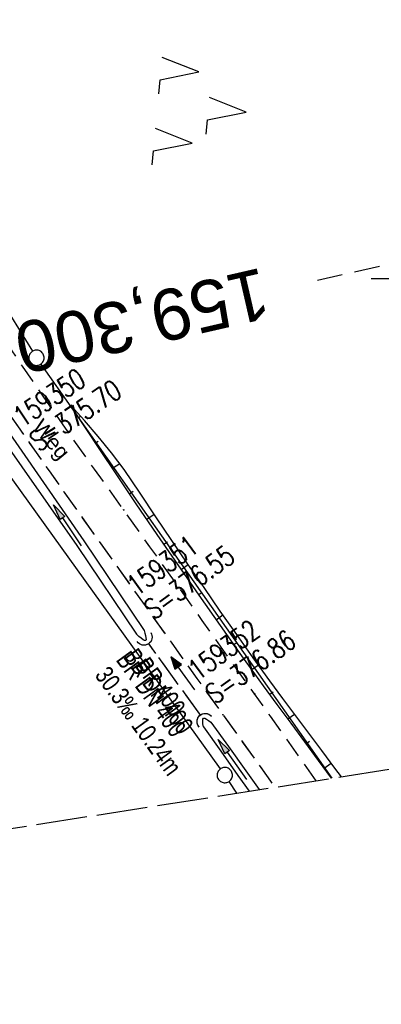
# Model space of a CAD drawing. Extents: x 510806 to 511233, y 466129 to 467087.
# Tile 3 of 35: x 511061 to 511096, y 466129 to 466225. Entities that reach past the tile are written whole.
import ezdxf
from ezdxf.enums import TextEntityAlignment as Align

# ---------------------------------------------------------------- set-up
doc = ezdxf.new("R2010")
doc.units = 0
doc.header["$LTSCALE"] = 10
doc.header["$MEASUREMENT"] = 0
for name, pattern in [('AUSGEZOGEN', [0]), ('LT00', [0]), ('LT11', [0.3, 0.2, -0.1]), ('LT12', [0.4, 0.3, -0.1]), ('LT14', [0.6, 0.5, -0.1]), ('LT17', [0.15, 0.1, -0.05]), ('STRICHLINIE2', [0.375, 0.25, -0.125])]:
    doc.linetypes.add(name, pattern=pattern)
doc.layers.get('0').update_dxf_attribs({"linetype": 'LT00'})
for name, color, linetype in [('--EK_FBR', 1, 'LT00'), ('--EK_Halt-Pfeil', 4, 'LT00'), ('--EK_Haltung', 7, 'STRICHLINIE2'), ('--EK_Haltung-Text', 140, 'LT00'), ('--EK_Schacht-Text', 5, 'LT00'), ('--EK_ST-93-1', 30, 'LT17'), ('--EL_Halt-Pfeil', 4, 'LT00'), ('--EL_Haltung', 182, 'STRICHLINIE2'), ('--EL_Haltung-Text', 182, 'LT00'), ('DFK_GZPKT', 250, 'LT00'), ('DFK_KATASTER', 250, 'LT00'), ('DFK_NUTZUNG', 250, 'LT00'), ('DL', 182, 'LT12'), ('DL_PFEIL', 201, 'LT00'), ('DL_TEXT', 182, 'LT00'), ('FELDWEG_TEXT', 1, 'Continuous'), ('PFEIL', 140, 'AUSGEZOGEN'), ('V101_BOESCH', 250, 'LT00'), ('V101_BOSCHUNG', 250, 'LT00'), ('V101_FELDWEG', 250, 'LT11'), ('V101_GRABEN', 250, 'LT00'), ('V101_RASTER', 250, 'LT00'), ('V101_UK_DURCH', 182, 'LT00'), ('V102_BOESCH', 250, 'LT00'), ('V102_BOSCHUNG', 250, 'LT00'), ('V102_FELDWEG', 250, 'LT11'), ('V102_GRABEN', 250, 'LT00'), ('V102_RASTER', 250, 'LT00'), ('V102_UK_DURCH', 182, 'LT00')]:
    doc.layers.add(name, color=color, linetype=linetype)
doc.layers.add('-BLATT_101-RAND', color=7, linetype='LT14', plot=False)
doc.styles.add('Beschrift', font='ARIAL.TTF')
doc.styles.add('Haltungsbeschriftung', font='ARIAL.TTF', dxfattribs={"width": 0.75})
doc.styles.add('schachtbeschriftung', font='romans.shx', dxfattribs={"width": 0.75, "height": 2})

# ---------------------------------------------------------------- blocks, each defined once
blk = doc.blocks.new('SYMB7010')
at = {"color": 0, "linetype": 'ByBlock'}
for points in [[(-0.031408, 0.499213), (-0.093728, 0.49134), (-0.15457, 0.475719), (-0.212975, 0.452595), (-0.268021, 0.422333), (-0.31884, 0.385411), (-0.36463, 0.342411), (-0.40467, 0.29401), (-0.438329, 0.240973), (-0.465074, 0.184136), (-0.484486, 0.124395), (-0.496256, 0.062692), (-0.5002, 0)], [(-0.5002, 0), (-0.496256, -0.062692), (-0.484486, -0.124395), (-0.465075, -0.184136), (-0.438329, -0.240973), (-0.404671, -0.29401), (-0.36463, -0.342411), (-0.31884, -0.385411), (-0.268021, -0.422333), (-0.212975, -0.452595), (-0.154571, -0.475719), (-0.093728, -0.49134), (-0.031408, -0.499213), (0.031408, -0.499213)], [(0.5002, 0), (0.496256, 0.062692), (0.484485, 0.124395), (0.465074, 0.184136), (0.438329, 0.240973), (0.40467, 0.29401), (0.36463, 0.342411), (0.31884, 0.385411), (0.268021, 0.422333), (0.212975, 0.452595), (0.15457, 0.475719), (0.093728, 0.49134), (0.031408, 0.499213), (-0.031408, 0.499213)], [(0.031408, -0.499213), (0.093728, -0.491341), (0.15457, -0.475719), (0.212975, -0.452595), (0.268021, -0.422333), (0.31884, -0.385411), (0.36463, -0.342411), (0.404671, -0.294011), (0.438329, -0.240974), (0.465075, -0.184136), (0.484486, -0.124395), (0.496256, -0.062692), (0.500201, 0)]]:
    blk.add_lwpolyline(points, dxfattribs=at)
blk = doc.blocks.new('Pfreil3')
at = {"layer": 'PFEIL'}
blk.add_hatch(color=256, dxfattribs=at).paths.add_polyline_path([(-1.549, 0.273), (-1.549, -0.273), (0, 0)])
for p, q in [((-1.549, 0), (-4.831, 0)), ((-1.549, -0.273), (-1.549, 0.273)), ((-1.549, 0.273), (0, 0)), ((0, 0), (-1.549, -0.273))]:
    blk.add_line(p, q, dxfattribs=at)
blk = doc.blocks.new('SYMB0011')
at = {"color": 0, "linetype": 'ByBlock'}
for p, q in [((0.5, 0), (-0.5, 0)), ((0, 0.5), (0, -0.5))]:
    blk.add_line(p, q, dxfattribs=at)
blk = doc.blocks.new('SYMB1107')
at = {"color": 0, "linetype": 'ByBlock'}
for points in [[(-0.2, 0), (-0.196157, 0.039018), (-0.184776, 0.076537), (-0.166294, 0.111114), (-0.141421, 0.141421), (-0.111114, 0.166294), (-0.076537, 0.184776), (-0.039018, 0.196157), (0, 0.2)], [(0, 0.2), (0.039018, 0.196157), (0.076537, 0.184776), (0.111114, 0.166294), (0.141421, 0.141421), (0.166294, 0.111114), (0.184776, 0.076537), (0.196157, 0.039018), (0.2, 0)]]:
    blk.add_lwpolyline(points, dxfattribs=at)
blk = doc.blocks.new('SYMB0070')
at = {"color": 0, "linetype": 'ByBlock'}
for p, q in [((-0.5, 0), (0.2, 0)), ((0.5, 0), (0.2, 0.1)), ((0.2, 0.1), (0.2, 0)), ((0.468, 0), (0.21, 0.086)), ((0.21, 0.086), (0.21, -0.086)), ((0.21, -0.086), (0.468, 0)), ((0.22, -0.072), (0.437, 0)), ((0.23, -0.058), (0.405, 0)), ((0.24, -0.045), (0.374, 0)), ((0.342, 0), (0.25, 0.031)), ((0.25, 0.031), (0.25, -0.031)), ((0.25, -0.031), (0.342, 0)), ((0.26, -0.017), (0.31, 0)), ((0.27, -0.003), (0.279, 0))]:
    blk.add_line(p, q, dxfattribs=at)
for points in [[(0.2, 0), (0.2, -0.1), (0.5, 0)], [(0.437, 0), (0.22, 0.072), (0.22, -0.072)], [(0.405, 0), (0.23, 0.058), (0.23, -0.058)], [(0.374, 0), (0.24, 0.045), (0.24, -0.045)], [(0.31, 0), (0.26, 0.017), (0.26, -0.017)], [(0.279, 0), (0.27, 0.003), (0.27, -0.003)]]:
    blk.add_lwpolyline(points, dxfattribs=at)
blk = doc.blocks.new('SYMB7221')
at = {"color": 0, "linetype": 'ByBlock'}
for p, q in [((0, 0.435), (-0.11, 0.065)), ((0.11, 0.065), (0, 0.435)), ((0.25, 0.065), (0.11, 0.065)), ((-0.35, -0.065), (-0.46, -0.435)), ((0.35, -0.065), (0.24, -0.435))]:
    blk.add_line(p, q, dxfattribs=at)
for points in [[(-0.1, -0.435), (-0.24, -0.435), (-0.35, -0.065)], [(0.6, -0.435), (0.46, -0.435), (0.35, -0.065)]]:
    blk.add_lwpolyline(points, dxfattribs=at)

msp = doc.modelspace()

# ---------------------------------------------------------------- linework, layer by layer
at = {"layer": '--EK_FBR', "linetype": 'LT11', "flags": 128}
for points in [[(511089.602, 466150.715), (511088.218, 466152.681), (511086.671, 466154.865), (511085.121, 466157.047), (511083.57, 466159.228), (511081.005, 466162.839), (511078.441, 466166.451), (511075.877, 466170.063), (511073.311, 466173.673), (511070.74, 466177.281), (511069.309, 466179.287), (511067.878, 466181.294), (511066.45, 466183.302), (511065.027, 466185.314), (511063.612, 466187.332), (511062.208, 466189.357), (511060.817, 466191.39), (511059.44, 466193.434), (511058.082, 466195.489), (511056.743, 466197.558), (511055.469, 466199.575), (511054.219, 466201.606), (511052.996, 466203.654), (511051.802, 466205.718), (511050.64, 466207.801), (511049.513, 466209.902), (511048.423, 466212.024), (511047.117, 466214.704), (511045.874, 466217.415), (511044.692, 466220.154), (511043.573, 466222.92), (511042.515, 466225.71), (511041.518, 466228.522), (511040.583, 466231.354), (511039.78, 466233.958), (511039.025, 466236.576), (511038.559, 466238.302)], [(511035.113, 466237.488), (511035.724, 466235.103), (511036.387, 466232.683), (511037.094, 466230.275), (511038.024, 466227.34), (511039.024, 466224.428), (511040.094, 466221.539), (511041.234, 466218.677), (511042.444, 466215.844), (511043.724, 466213.043), (511045.073, 466210.276), (511046.186, 466208.117), (511047.339, 466205.98), (511048.528, 466203.863), (511049.75, 466201.764), (511051.002, 466199.683), (511052.28, 466197.618), (511053.581, 466195.568), (511054.94, 466193.472), (511056.318, 466191.389), (511057.712, 466189.317), (511059.121, 466187.256), (511060.542, 466185.202), (511061.973, 466183.155), (511063.412, 466181.114), (511064.857, 466179.077), (511066.305, 466177.042), (511067.755, 466175.008), (511070.296, 466171.44), (511072.837, 466167.873), (511075.379, 466164.306), (511077.924, 466160.741), (511080.473, 466157.179), (511082.031, 466155.008), (511083.588, 466152.837), (511085.142, 466150.663), (511085.556, 466150.081)]]:
    msp.add_lwpolyline(points, dxfattribs=at)
at = {"layer": '--EK_Haltung'}
msp.add_line((511078.29, 466157.129), (511073.162, 466164.207), dxfattribs=at)
at = {"layer": '--EK_ST-93-1', "ltscale": 2.5}
msp.add_line((511128.713, 466208.748), (511089.738, 466199.783), dxfattribs=at)
at = {"layer": '--EL_Haltung'}
msp.add_line((511078.29, 466157.129), (511073.162, 466164.207), dxfattribs=at)
at = {"layer": '-BLATT_101-RAND'}
msp.add_lwpolyline([(510806.42, 467042.638), (510949.558, 466128.78), (511233.101, 466173.191), (511089.963, 467087.049), (510806.42, 467042.638)], dxfattribs=at)
at = {"layer": 'DFK_KATASTER'}
for p, q in [((511049.304, 466213.102), (511061.786, 466192.858)), ((511062.611, 466191.606), (511091.162, 466150.959)), ((511080.213, 466151.879), (511055.367, 466186.481)), ((511081.846, 466149.5), (511081.07, 466150.648))]:
    msp.add_line(p, q, dxfattribs=at)
at = {"layer": 'DL'}
msp.add_line((511078.29, 466157.129), (511073.162, 466164.207), dxfattribs=at)
at = {"layer": 'V101_BOESCH'}
for points in [[(511091.121, 466150.953), (511089.845, 466152.691), (511088.495, 466154.523), (511087.145, 466156.354), (511085.798, 466158.187), (511084.457, 466160.024), (511082.33, 466162.972), (511080.223, 466165.934), (511078.136, 466168.909), (511076.067, 466171.895), (511074.013, 466174.892), (511071.974, 466177.898), (511069.947, 466180.913), (511068.465, 466183.132), (511066.987, 466185.354), (511065.511, 466187.577)], [(511092.089, 466151.105), (511091.445, 466151.965), (511090.167, 466153.67), (511088.888, 466155.375), (511087.612, 466157.083), (511086.343, 466158.794), (511085.082, 466160.511), (511083.44, 466162.783), (511081.817, 466165.066), (511080.21, 466167.36), (511078.616, 466169.664), (511077.035, 466171.974), (511075.463, 466174.291), (511073.897, 466176.612), (511072.337, 466178.936), (511070.778, 466181.262), (511069.538, 466182.903), (511068.246, 466184.504), (511066.903, 466186.063), (511065.511, 466187.577)]]:
    msp.add_lwpolyline(points, dxfattribs=at)
at = {"layer": 'V101_BOSCHUNG'}
for p, q in [((511066.314, 466186.368), (511066.51, 466186.501)), ((511067.974, 466183.869), (511068.23, 466184.042)), ((511069.639, 466181.374), (511070.343, 466181.851)), ((511071.311, 466178.882), (511071.676, 466179.13)), ((511072.99, 466176.397), (511073.713, 466176.886)), ((511074.679, 466173.917), (511075.034, 466174.158)), ((511076.38, 466171.442), (511077.073, 466171.919)), ((511078.09, 466168.975), (511078.428, 466169.211)), ((511079.814, 466166.516), (511080.473, 466166.982)), ((511081.548, 466164.068), (511081.873, 466164.298)), ((511083.297, 466161.627), (511083.939, 466162.088)), ((511085.06, 466159.197), (511085.381, 466159.431)), ((511086.835, 466156.775), (511087.484, 466157.254)), ((511088.615, 466154.36), (511088.948, 466154.606)), ((511090.393, 466151.944), (511091.081, 466152.452))]:
    msp.add_line(p, q, dxfattribs=at)
at = {"layer": 'V101_FELDWEG', "flags": 128}
for points in [[(511022.066, 466514.778), (511022.201, 466513.06), (511022.332, 466511.341), (511022.455, 466509.623), (511022.567, 466507.905), (511022.663, 466506.186), (511022.741, 466504.468), (511022.811, 466502.104), (511022.841, 466499.739), (511022.833, 466497.374), (511022.793, 466495.009), (511022.722, 466492.644), (511022.623, 466490.278), (511022.501, 466487.912), (511022.358, 466485.547), (511022.199, 466483.181), (511022.025, 466480.815), (511021.84, 466478.449), (511021.648, 466476.082), (511021.452, 466473.716), (511021.255, 466471.35), (511021.061, 466468.984), (511020.872, 466466.618), (511020.692, 466464.251), (511020.468, 466461.054), (511020.263, 466457.858), (511020.076, 466454.661), (511019.902, 466451.464), (511019.741, 466448.268), (511019.589, 466445.072), (511019.443, 466441.875), (511019.301, 466438.679), (511019.16, 466435.483), (511019.017, 466432.287), (511018.87, 466429.091), (511018.701, 466425.553), (511018.525, 466422.015), (511018.346, 466418.477), (511018.165, 466414.938), (511017.987, 466411.399), (511017.812, 466407.86), (511017.644, 466404.321), (511017.485, 466400.78), (511017.338, 466397.239), (511017.205, 466393.698), (511017.089, 466390.155), (511017.014, 466387.486), (511016.952, 466384.817), (511016.906, 466382.147), (511016.878, 466379.477), (511016.87, 466376.808), (511016.885, 466374.138), (511016.925, 466371.47), (511016.992, 466368.802), (511017.09, 466366.111), (511017.215, 466363.422), (511017.367, 466360.733), (511017.542, 466358.046), (511017.739, 466355.359), (511017.954, 466352.674), (511018.187, 466349.991), (511018.435, 466347.309), (511018.895, 466342.653), (511019.391, 466338.003), (511019.921, 466333.356), (511020.484, 466328.713), (511021.076, 466324.074), (511021.587, 466320.237), (511022.116, 466316.402), (511022.659, 466312.569), (511023.215, 466308.737), (511023.781, 466304.907), (511024.354, 466301.079), (511024.933, 466297.251), (511025.516, 466293.423), (511026.099, 466289.597), (511026.681, 466285.77), (511027.162, 466282.597), (511027.642, 466279.424), (511028.123, 466276.252), (511028.608, 466273.08), (511029.097, 466269.908), (511029.595, 466266.737), (511030.101, 466263.566), (511030.619, 466260.397), (511031.15, 466257.228), (511031.575, 466254.752), (511032.014, 466252.278), (511032.468, 466249.807), (511032.942, 466247.34), (511033.439, 466244.878), (511033.962, 466242.422), (511034.515, 466239.974), (511035.101, 466237.534), (511035.724, 466235.103), (511036.387, 466232.683), (511037.094, 466230.275), (511038.024, 466227.34), (511039.024, 466224.428), (511040.094, 466221.539), (511041.234, 466218.677), (511042.445, 466215.844), (511043.724, 466213.043), (511045.073, 466210.276), (511046.186, 466208.117), (511047.339, 466205.98), (511048.528, 466203.863), (511049.75, 466201.764), (511051.002, 466199.683), (511052.28, 466197.618), (511053.581, 466195.568), (511054.94, 466193.472), (511056.318, 466191.389), (511057.712, 466189.317), (511059.121, 466187.255), (511060.542, 466185.202), (511061.973, 466183.155), (511063.412, 466181.114), (511064.857, 466179.077), (511066.305, 466177.042), (511067.755, 466175.008), (511070.296, 466171.44), (511072.837, 466167.873), (511075.38, 466164.306), (511077.924, 466160.741), (511080.473, 466157.179), (511082.031, 466155.008), (511083.588, 466152.837), (511085.142, 466150.663), (511085.556, 466150.081)], [(511089.602, 466150.715), (511088.218, 466152.681), (511086.671, 466154.865), (511085.121, 466157.047), (511083.57, 466159.228), (511081.005, 466162.839), (511078.441, 466166.451), (511075.877, 466170.063), (511073.311, 466173.673), (511070.741, 466177.281), (511069.309, 466179.287), (511067.878, 466181.293), (511066.45, 466183.302), (511065.027, 466185.314), (511063.612, 466187.332), (511062.208, 466189.357), (511060.817, 466191.39), (511059.44, 466193.434), (511058.082, 466195.489), (511056.743, 466197.558), (511055.469, 466199.575), (511054.219, 466201.606), (511052.996, 466203.654), (511051.802, 466205.718), (511050.64, 466207.801), (511049.513, 466209.902), (511048.423, 466212.024), (511047.117, 466214.704), (511045.874, 466217.415), (511044.692, 466220.154), (511043.573, 466222.92), (511042.515, 466225.71), (511041.519, 466228.522), (511040.583, 466231.353), (511039.78, 466233.958), (511039.025, 466236.576), (511038.315, 466239.207), (511037.647, 466241.849), (511037.017, 466244.501), (511036.423, 466247.162), (511035.863, 466249.831), (511035.332, 466252.506), (511034.829, 466255.186), (511034.349, 466257.871), (511033.865, 466260.716), (511033.402, 466263.564), (511032.959, 466266.414), (511032.533, 466269.267), (511032.121, 466272.121), (511031.722, 466274.977), (511031.334, 466277.835), (511030.954, 466280.693), (511030.58, 466283.552), (511030.209, 466286.412), (511029.717, 466290.235), (511029.226, 466294.057), (511028.734, 466297.88), (511028.24, 466301.702), (511027.742, 466305.524), (511027.238, 466309.346), (511026.728, 466313.167), (511026.208, 466316.987), (511025.678, 466320.805), (511025.135, 466324.623), (511024.799, 466326.947), (511024.46, 466329.271), (511024.123, 466331.595), (511023.789, 466333.919), (511023.462, 466336.245), (511023.145, 466338.571), (511022.841, 466340.898), (511022.553, 466343.227), (511022.285, 466345.558), (511022.038, 466347.891), (511021.791, 466350.502), (511021.571, 466353.116), (511021.377, 466355.732), (511021.203, 466358.35), (511021.048, 466360.97), (511020.907, 466363.592), (511020.778, 466366.214), (511020.656, 466368.836), (511020.539, 466371.494), (511020.43, 466374.151), (511020.331, 466376.809), (511020.246, 466379.466), (511020.177, 466382.123), (511020.129, 466384.781), (511020.103, 466387.438), (511020.102, 466390.095), (511020.131, 466392.83), (511020.187, 466395.564), (511020.269, 466398.299), (511020.372, 466401.033), (511020.495, 466403.767), (511020.634, 466406.5), (511020.788, 466409.233), (511020.952, 466411.966), (511021.125, 466414.699), (511021.303, 466417.432), (511021.485, 466420.164), (511021.666, 466422.896), (511021.845, 466425.628), (511022.018, 466428.359), (511022.214, 466431.597), (511022.401, 466434.836), (511022.583, 466438.074), (511022.761, 466441.312), (511022.939, 466444.55), (511023.119, 466447.788), (511023.305, 466451.027), (511023.499, 466454.266), (511023.704, 466457.505), (511023.923, 466460.745), (511024.158, 466463.986), (511024.343, 466466.37), (511024.535, 466468.754), (511024.73, 466471.139), (511024.927, 466473.524), (511025.12, 466475.908), (511025.308, 466478.293), (511025.486, 466480.678), (511025.652, 466483.063), (511025.802, 466485.448), (511025.933, 466487.832), (511026.041, 466490.216), (511026.123, 466492.6), (511026.177, 466494.983), (511026.198, 466497.366), (511026.183, 466499.748), (511026.13, 466502.13), (511026.034, 466504.511), (511025.938, 466506.232), (511025.821, 466507.954), (511025.689, 466509.675), (511025.545, 466511.396), (511025.393, 466513.116), (511025.237, 466514.837)]]:
    msp.add_lwpolyline(points, dxfattribs=at)
at = {"layer": 'V101_GRABEN'}
for points in [[(511057.898, 466185.555), (511066.138, 466173.79), (511071.986, 466165.086)], [(511058.6, 466186.13), (511066.814, 466174.245), (511072.738, 466165.473)], [(511072.738, 466165.473), (511072.814, 466165.204), (511072.878, 466164.953), (511072.92, 466164.738), (511072.928, 466164.576), (511072.891, 466164.485), (511072.79, 466164.479), (511072.636, 466164.558), (511072.442, 466164.699), (511072.221, 466164.882), (511071.986, 466165.086)], [(511078.55, 466156.019), (511078.51, 466156.302), (511078.487, 466156.557), (511078.499, 466156.752), (511078.561, 466156.858), (511078.683, 466156.858), (511078.856, 466156.77), (511079.061, 466156.625), (511079.283, 466156.452)], [(511079.283, 466156.452), (511080.997, 466154.072), (511082.708, 466151.69), (511084.03, 466149.842)], [(511078.55, 466156.019), (511080.247, 466153.624), (511081.942, 466151.228), (511083.03, 466149.686)]]:
    msp.add_lwpolyline(points, dxfattribs=at)
at = {"layer": 'V101_RASTER'}
msp.add_line((511095.001, 466200), (511105.001, 466200), dxfattribs=at)
at = {"layer": 'V102_BOESCH'}
for points in [[(511091.121, 466150.953), (511089.844, 466152.691), (511088.495, 466154.523), (511087.145, 466156.354), (511085.798, 466158.187), (511084.457, 466160.024), (511082.33, 466162.972), (511080.223, 466165.934), (511078.136, 466168.909), (511076.067, 466171.895), (511074.013, 466174.892), (511071.974, 466177.898), (511069.947, 466180.913), (511068.465, 466183.132), (511066.987, 466185.354), (511065.511, 466187.577)], [(511092.089, 466151.104), (511091.445, 466151.965), (511090.167, 466153.67), (511088.888, 466155.375), (511087.612, 466157.083), (511086.342, 466158.794), (511085.082, 466160.511), (511083.44, 466162.783), (511081.817, 466165.066), (511080.21, 466167.36), (511078.616, 466169.664), (511077.035, 466171.974), (511075.463, 466174.291), (511073.897, 466176.612), (511072.337, 466178.936), (511070.778, 466181.262), (511069.538, 466182.903), (511068.246, 466184.504), (511066.903, 466186.063), (511065.511, 466187.577)]]:
    msp.add_lwpolyline(points, dxfattribs=at)
at = {"layer": 'V102_BOSCHUNG'}
for p, q in [((511066.314, 466186.368), (511066.509, 466186.501)), ((511067.974, 466183.869), (511068.23, 466184.042)), ((511069.639, 466181.373), (511070.343, 466181.851)), ((511071.311, 466178.882), (511071.676, 466179.13)), ((511072.99, 466176.397), (511073.713, 466176.886)), ((511074.679, 466173.917), (511075.034, 466174.158)), ((511076.38, 466171.442), (511077.073, 466171.919)), ((511078.09, 466168.975), (511078.428, 466169.211)), ((511079.814, 466166.516), (511080.473, 466166.982)), ((511081.547, 466164.068), (511081.873, 466164.298)), ((511083.297, 466161.627), (511083.939, 466162.088)), ((511085.06, 466159.197), (511085.381, 466159.431)), ((511086.835, 466156.775), (511087.484, 466157.255)), ((511088.615, 466154.36), (511088.948, 466154.606)), ((511090.393, 466151.944), (511091.081, 466152.452))]:
    msp.add_line(p, q, dxfattribs=at)
at = {"layer": 'V102_FELDWEG', "flags": 128}
for points in [[(511089.602, 466150.715), (511088.218, 466152.681), (511086.671, 466154.865), (511085.121, 466157.047), (511083.57, 466159.228), (511081.005, 466162.839), (511078.441, 466166.451), (511075.877, 466170.063), (511073.311, 466173.673), (511070.74, 466177.281), (511069.309, 466179.287), (511067.878, 466181.294), (511066.45, 466183.302), (511065.027, 466185.314), (511063.612, 466187.332), (511062.208, 466189.357), (511060.817, 466191.39), (511059.44, 466193.434), (511058.082, 466195.489), (511056.743, 466197.558), (511055.469, 466199.575), (511054.219, 466201.606), (511052.996, 466203.654), (511051.802, 466205.718), (511050.64, 466207.801), (511049.513, 466209.902), (511048.423, 466212.024), (511047.117, 466214.704), (511045.874, 466217.415), (511044.692, 466220.154), (511043.573, 466222.92), (511042.515, 466225.71), (511041.518, 466228.522), (511040.583, 466231.354), (511039.78, 466233.958), (511039.025, 466236.576), (511038.559, 466238.302)], [(511035.113, 466237.488), (511035.724, 466235.103), (511036.387, 466232.683), (511037.094, 466230.275), (511038.024, 466227.34), (511039.024, 466224.428), (511040.094, 466221.539), (511041.234, 466218.677), (511042.444, 466215.844), (511043.724, 466213.043), (511045.073, 466210.276), (511046.186, 466208.117), (511047.339, 466205.98), (511048.528, 466203.863), (511049.75, 466201.764), (511051.002, 466199.683), (511052.28, 466197.618), (511053.581, 466195.568), (511054.94, 466193.472), (511056.318, 466191.389), (511057.712, 466189.317), (511059.121, 466187.256), (511060.542, 466185.202), (511061.973, 466183.155), (511063.412, 466181.114), (511064.857, 466179.077), (511066.305, 466177.042), (511067.755, 466175.008), (511070.296, 466171.44), (511072.837, 466167.873), (511075.379, 466164.306), (511077.924, 466160.741), (511080.473, 466157.179), (511082.031, 466155.008), (511083.588, 466152.837), (511085.142, 466150.663), (511085.556, 466150.081)]]:
    msp.add_lwpolyline(points, dxfattribs=at)
at = {"layer": 'V102_GRABEN'}
for points in [[(511057.898, 466185.555), (511066.138, 466173.79), (511071.986, 466165.086)], [(511058.6, 466186.13), (511066.814, 466174.245), (511072.737, 466165.473)], [(511072.737, 466165.473), (511072.813, 466165.204), (511072.878, 466164.953), (511072.92, 466164.738), (511072.928, 466164.576), (511072.891, 466164.485), (511072.79, 466164.479), (511072.636, 466164.558), (511072.442, 466164.699), (511072.221, 466164.882), (511071.986, 466165.086)], [(511078.55, 466156.019), (511078.51, 466156.302), (511078.487, 466156.557), (511078.499, 466156.752), (511078.561, 466156.859), (511078.683, 466156.858), (511078.856, 466156.77), (511079.061, 466156.625), (511079.283, 466156.452)], [(511079.283, 466156.452), (511080.997, 466154.072), (511082.708, 466151.69), (511084.03, 466149.842)], [(511078.55, 466156.019), (511080.247, 466153.624), (511081.942, 466151.228), (511083.03, 466149.686)]]:
    msp.add_lwpolyline(points, dxfattribs=at)
at = {"layer": 'V102_RASTER'}
msp.add_line((511095.001, 466200), (511105.001, 466200), dxfattribs=at)

# ---------------------------------------------------------------- block references
at = {"layer": '--EK_Halt-Pfeil', "xscale": 3.999999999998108, "yscale": 4, "zscale": 4, "rotation": 125.9259499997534}
msp.add_blockref('SYMB0070', (511076.536, 466161.255), dxfattribs=at)
at = {"layer": '--EL_Halt-Pfeil', "xscale": 3.999999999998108, "yscale": 4, "zscale": 4, "rotation": 125.9259499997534}
msp.add_blockref('SYMB0070', (511076.536, 466161.255), dxfattribs=at)
at = {"layer": 'DFK_GZPKT', "xscale": 1.500000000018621, "yscale": 1.5, "zscale": 1.5, "rotation": 264.7377099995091}
for p in [(511062.18, 466192.22), (511080.65, 466151.27)]:
    msp.add_blockref('SYMB7010', p, dxfattribs=at)
at = {"layer": 'DFK_NUTZUNG', "xscale": 10.00000000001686, "yscale": 10, "zscale": 10, "rotation": 264.7377100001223}
msp.add_blockref('SYMB7221', (511078.414, 466216.712), dxfattribs=at)
at = {"layer": 'DL_PFEIL', "xscale": 3.999999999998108, "yscale": 4, "zscale": 4, "rotation": 125.9259499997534}
msp.add_blockref('SYMB0070', (511076.536, 466161.255), dxfattribs=at)
at = {"layer": 'PFEIL'}
for p, rotation in [((511063.864, 466177.788), 123.9552394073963), ((511079.984, 466154.778), 125.1153535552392)]:
    msp.add_blockref('Pfreil3', p, dxfattribs=dict(at, rotation=rotation))
at = {"layer": 'V101_FELDWEG', "xscale": 0.1000000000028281, "yscale": 0.09999999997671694, "zscale": 0.1, "rotation": 278.9019100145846}
for p in [(511070.741, 466177.281), (511067.755, 466175.008), (511083.57, 466159.228), (511080.473, 466157.179)]:
    msp.add_blockref('SYMB0011', p, dxfattribs=at)
at = {"layer": 'V101_UK_DURCH', "yscale": 4, "zscale": 4}
for p, xscale, rotation in [((511072.722, 466164.814), 3.999999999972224, 213.0394462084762), ((511078.73, 466156.522), 3.999999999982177, 40.99320881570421)]:
    msp.add_blockref('SYMB1107', p, dxfattribs=dict(at, xscale=xscale, rotation=rotation))
at = {"layer": 'V102_FELDWEG', "xscale": 0.09999999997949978, "yscale": 0.09999999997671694, "zscale": 0.1, "rotation": 283.2840000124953}
for p in [(511070.74, 466177.281), (511067.755, 466175.008), (511083.57, 466159.228), (511080.473, 466157.179)]:
    msp.add_blockref('SYMB0011', p, dxfattribs=at)
at = {"layer": 'V102_UK_DURCH', "yscale": 4, "zscale": 4}
for p, xscale, rotation in [((511072.722, 466164.814), 4.000000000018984, 213.1987885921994), ((511078.73, 466156.522), 4.000000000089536, 43.54776124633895)]:
    msp.add_blockref('SYMB1107', p, dxfattribs=dict(at, xscale=xscale, rotation=rotation))

# ---------------------------------------------------------------- texts
at = {"layer": '--EK_Haltung-Text', "style": 'Haltungsbeschriftung', "width": 0.75}
for s, p in [('BR DN 400', (511069.909, 466162.561)), ('30.3‰ 10.24m', (511067.836, 466161.058))]:
    msp.add_text(s, height=1.8, rotation=-54.07405, dxfattribs=at).set_placement(p)
at = {"layer": '--EK_Schacht-Text', "style": 'schachtbeschriftung', "width": 0.75}
for s, rotation, p in [('159350', 33.77175, (511060.801, 466185.335)), ('S=375.70', 33.77175, (511062.402, 466182.941)), ('159351', 35.92595, (511072.009, 466168.78)), ('S=376.55', 35.92595, (511073.699, 466166.448)), ('159352', 35.92595, (511078.017, 466160.488)), ('S=376.86', 35.92595, (511079.707, 466158.156))]:
    msp.add_text(s, height=2, rotation=rotation, dxfattribs=at).set_placement(p)
at = {"layer": '--EK_ST-93-1', "style": 'Beschrift'}
msp.add_text('159,300', height=5, rotation=-167.064, dxfattribs=at).set_placement((511084.865, 466198.658), align=Align.MIDDLE_LEFT)
at = {"layer": '--EL_Haltung-Text', "style": 'Haltungsbeschriftung', "width": 0.75}
msp.add_text('BR DN 400', height=1.8, rotation=-54.07405, dxfattribs=at).set_placement((511070.633, 466162.829))
at = {"layer": 'DL_TEXT', "style": 'Haltungsbeschriftung', "width": 0.75}
msp.add_text('BR 400', height=1.8, rotation=-54.07405, dxfattribs=at).set_placement((511071.767, 466161.969))
at = {"layer": 'FELDWEG_TEXT', "insert": (511061.341, 466185.096), "char_height": 1.5, "attachment_point": 7, "rotation": 309.91771, "style": 'Beschrift'}
msp.add_mtext('Weg', dxfattribs=at)

doc.saveas('drawing.dxf')
